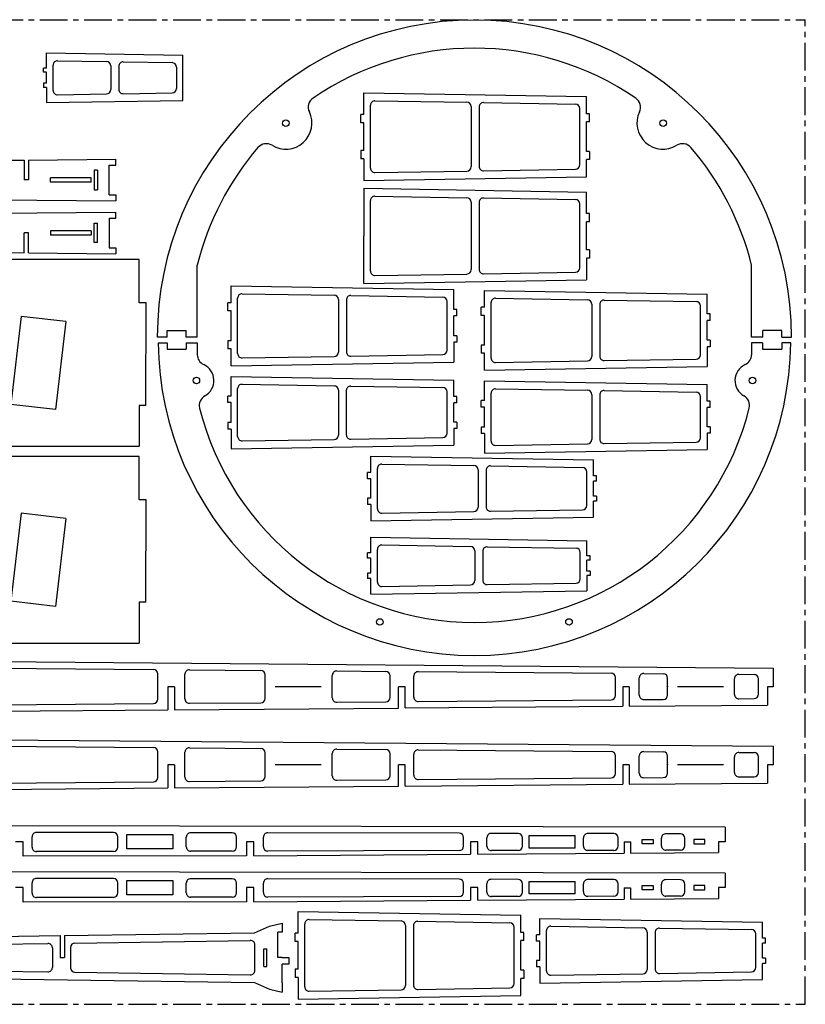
# Model space of a CAD drawing. Header units: millimetres. Extents: x 0 to 1000, y 0 to 450.
# Tile 3 of 3: x 641 to 1000, y 0 to 450. Entities that reach past the tile are written whole.
import ezdxf

# ---------------------------------------------------------------- set-up
doc = ezdxf.new("R2010")
doc.units = ezdxf.units.MM
doc.header["$PDSIZE"] = -1
doc.linetypes.add('CENTERX2', pattern=[20.32, 12.7, -2.54, 2.54, -2.54])

msp = doc.modelspace()

# ---------------------------------------------------------------- linework, layer by layer
at = {"color": 7, "linetype": 'CENTERX2'}
for p, q in [((0, 450), (1000, 450)), ((1000, 0), (1000, 450)), ((798.35, 372.94), (798.33, 351.21)), ((798.35, 329.48), (798.33, 351.21)), ((0, 0), (1000, 0))]:
    msp.add_line(p, q, dxfattribs=at)
at = {"color": 7, "linetype": 'Continuous'}
for p, q in [((653.39, 427.92), (653.39, 434.82)), ((653.39, 434.82), (715.67, 433.79)), ((715.67, 413.12), (715.67, 433.79)), ((651.94, 425.96), (651.94, 427.92)), ((653.39, 427.92), (651.94, 427.92)), ((656.39, 417.68), (656.39, 429.24)), ((658.42, 431.24), (680.76, 430.87)), ((682.73, 428.87), (682.73, 418.05)), ((686.33, 428.74), (686.33, 418.17)), ((688.36, 430.74), (710.71, 430.37)), ((712.67, 428.37), (712.67, 418.54)), ((653.39, 425.96), (651.94, 425.96)), ((653.39, 420.96), (653.39, 425.96)), ((653.39, 420.96), (651.94, 420.96)), ((651.94, 420.96), (651.94, 419)), ((653.39, 419), (651.94, 419)), ((653.39, 419), (653.39, 412.09)), ((658.42, 415.68), (680.76, 416.05)), ((688.36, 416.17), (710.71, 416.54)), ((798.33, 416.54), (900.03, 414.85)), ((798.33, 406.72), (798.33, 416.54)), ((900.03, 407.05), (900.03, 414.85)), ((653.39, 412.09), (715.67, 413.12)), ((801.33, 382.14), (801.33, 410.95)), ((803.37, 412.95), (845.42, 412.26)), ((847.38, 410.26), (847.38, 382.83)), ((850.98, 410.13), (850.98, 382.96)), ((853.02, 412.13), (895.07, 411.43)), ((796.88, 402.88), (796.88, 406.72)), ((798.33, 406.72), (796.88, 406.72)), ((897.03, 383.66), (897.03, 409.43)), ((901.48, 407.05), (900.03, 407.05)), ((901.48, 403.34), (901.48, 407.05)), ((798.33, 402.88), (796.88, 402.88)), ((798.33, 390.21), (798.33, 402.88)), ((901.48, 403.34), (900.03, 403.34)), ((900.03, 389.75), (900.03, 403.34)), ((798.33, 390.21), (796.88, 390.21)), ((796.88, 390.21), (796.88, 386.37)), ((901.48, 389.75), (900.03, 389.75)), ((901.48, 389.75), (901.48, 386.04)), ((536.84, 384.85), (643.16, 385.85)), ((643.16, 385.85), (643.16, 376.74)), ((645.16, 385.87), (685.04, 386.24)), ((645.16, 385.87), (645.16, 376.74)), ((682.02, 369.96), (682.02, 383.51)), ((682.02, 383.51), (685.04, 383.51)), ((685.04, 383.51), (685.04, 386.24)), ((798.33, 386.37), (796.88, 386.37)), ((798.33, 386.37), (798.33, 376.55)), ((900.03, 378.24), (900.03, 386.04)), ((901.48, 386.04), (900.03, 386.04)), ((675.16, 381.18), (675.16, 372.29)), ((676.66, 381.18), (675.16, 381.18)), ((676.66, 381.18), (676.66, 372.29)), ((798.33, 376.55), (900.03, 378.24)), ((803.37, 380.14), (845.42, 380.83)), ((853.02, 380.96), (895.07, 381.66)), ((645.16, 376.74), (643.16, 376.74)), ((673.68, 377.74), (655.16, 377.74)), ((655.16, 375.74), (655.16, 377.74)), ((673.68, 375.74), (655.16, 375.74)), ((673.68, 375.74), (673.68, 377.74)), ((262.08, 371.2), (685.04, 367.23)), ((675.16, 372.29), (676.66, 372.29)), ((682.02, 369.96), (685.04, 369.96)), ((685.04, 369.96), (685.04, 367.23)), ((798.35, 372.94), (798.33, 351.21)), ((798.35, 372.94), (900.03, 371.25)), ((803.38, 369.35), (845.42, 368.65)), ((900.03, 361.38), (900.03, 371.25)), ((801.35, 335.06), (801.35, 367.35)), ((847.39, 366.65), (847.39, 335.76)), ((850.99, 366.53), (850.99, 335.89)), ((853.02, 368.53), (895.07, 367.83)), ((897.03, 336.58), (897.03, 365.83)), ((262.08, 358.09), (685.04, 362.05)), ((685.04, 359.33), (685.04, 362.05)), ((901.48, 361.38), (900.03, 361.38)), ((901.48, 357.54), (901.48, 361.38)), ((675.16, 356.99), (676.66, 356.99)), ((675.16, 348.11), (675.16, 356.99)), ((676.66, 348.11), (676.66, 356.99)), ((682.02, 359.33), (682.02, 345.78)), ((682.02, 359.33), (685.04, 359.33)), ((900.03, 344.87), (900.03, 357.54)), ((901.48, 357.54), (900.03, 357.54)), ((645.16, 352.55), (643.16, 352.55)), ((643.16, 343.44), (643.16, 352.55)), ((645.16, 343.42), (645.16, 352.55)), ((655.16, 353.55), (655.16, 351.55)), ((673.68, 353.55), (655.16, 353.55)), ((673.68, 351.55), (655.16, 351.55)), ((673.68, 353.55), (673.68, 351.55)), ((798.35, 329.48), (798.33, 351.21)), ((676.66, 348.11), (675.16, 348.11)), ((536.84, 344.44), (643.16, 343.44)), ((645.16, 343.42), (685.04, 343.05)), ((682.02, 345.78), (685.04, 345.78)), ((685.04, 345.78), (685.04, 343.05)), ((901.48, 344.87), (900.03, 344.87)), ((901.48, 344.87), (901.48, 341.04)), ((695.68, 340.37), (593.98, 340.37)), ((695.68, 320.57), (695.68, 340.37)), ((722.24, 304.98), (722.24, 337.88)), ((900.03, 341.04), (900.03, 331.16)), ((901.48, 341.04), (900.03, 341.04)), ((975.45, 304.97), (975.45, 337.88)), ((803.38, 333.06), (845.42, 333.76)), ((853.02, 333.89), (895.07, 334.58)), ((798.35, 329.48), (900.03, 331.16)), ((737.68, 328.34), (839.38, 326.66)), ((737.68, 320.59), (737.68, 328.34)), ((742.71, 324.76), (784.76, 324.06)), ((839.38, 317.62), (839.38, 326.66)), ((853.43, 326.29), (955.13, 324.61)), ((853.43, 318.54), (853.43, 326.29)), ((955.13, 315.57), (955.13, 324.61)), ((698.88, 320.57), (695.68, 320.57)), ((698.68, 273.72), (698.88, 320.57)), ((736.23, 316.88), (736.23, 320.59)), ((737.68, 320.59), (736.23, 320.59)), ((740.68, 297.41), (740.68, 322.76)), ((786.73, 322.06), (786.73, 298.11)), ((790.33, 321.94), (790.33, 298.24)), ((792.36, 323.94), (834.41, 323.24)), ((836.38, 298.93), (836.38, 321.24)), ((856.43, 295.36), (856.43, 320.71)), ((858.46, 322.71), (900.51, 322.01)), ((902.48, 320.01), (902.48, 296.06)), ((906.08, 319.89), (906.08, 296.18)), ((908.11, 321.88), (950.16, 321.19)), ((737.68, 316.88), (736.23, 316.88)), ((737.68, 303.29), (737.68, 316.88)), ((840.83, 317.62), (839.38, 317.62)), ((840.83, 314.62), (840.83, 317.62)), ((851.98, 314.83), (851.98, 318.54)), ((853.43, 318.54), (851.98, 318.54)), ((952.13, 296.88), (952.13, 319.19)), ((956.58, 315.57), (955.13, 315.57)), ((956.58, 312.57), (956.58, 315.57)), ((641.78, 314.4), (637.11, 274.17)), ((662.14, 312.04), (641.78, 314.4)), ((662.14, 312.04), (657.48, 271.81)), ((839.38, 305.55), (839.38, 314.62)), ((840.83, 314.62), (839.38, 314.62)), ((853.43, 314.83), (851.98, 314.83)), ((853.43, 301.24), (853.43, 314.83)), ((955.13, 303.5), (955.13, 312.57)), ((956.58, 312.57), (955.13, 312.57)), ((708.44, 307.98), (717.15, 307.98)), ((708.44, 304.98), (708.44, 307.98)), ((717.15, 304.98), (717.15, 307.98)), ((989.25, 307.98), (980.54, 307.98)), ((980.54, 304.98), (980.54, 307.98)), ((989.25, 304.98), (989.25, 307.98)), ((708.44, 304.98), (703.96, 304.98)), ((704.34, 302.37), (708.44, 302.37)), ((708.44, 302.37), (708.44, 299.37)), ((722.24, 304.98), (717.15, 304.98)), ((717.23, 302.37), (722.24, 302.37)), ((717.23, 302.37), (717.23, 299.37)), ((722.24, 302.37), (722.24, 296.89)), ((737.68, 303.29), (736.23, 303.29)), ((736.23, 303.29), (736.23, 299.58)), ((840.83, 305.55), (839.38, 305.55)), ((840.83, 302.55), (839.38, 302.55)), ((839.38, 302.55), (839.38, 293.51)), ((840.83, 305.55), (840.83, 302.55)), ((956.58, 303.5), (955.13, 303.5)), ((956.58, 303.5), (956.58, 300.5)), ((980.54, 304.98), (975.45, 304.97)), ((975.45, 302.37), (975.45, 296.89)), ((980.46, 302.37), (975.45, 302.37)), ((980.46, 302.37), (980.46, 299.37)), ((989.25, 304.98), (993.72, 304.98)), ((993.35, 302.37), (989.25, 302.37)), ((989.25, 302.37), (989.25, 299.37)), ((708.44, 299.37), (717.23, 299.37)), ((737.68, 299.58), (736.23, 299.58)), ((737.68, 291.83), (737.68, 299.58)), ((853.43, 301.24), (851.98, 301.24)), ((851.98, 301.24), (851.98, 297.53)), ((853.43, 297.53), (851.98, 297.53)), ((853.43, 289.78), (853.43, 297.53)), ((956.58, 300.5), (955.13, 300.5)), ((955.13, 300.5), (955.13, 291.46)), ((980.46, 299.37), (989.25, 299.37)), ((737.68, 291.83), (839.38, 293.51)), ((742.71, 295.41), (784.76, 296.11)), ((792.36, 296.24), (834.41, 296.93)), ((858.46, 293.36), (900.51, 294.06)), ((908.11, 294.18), (950.16, 294.88)), ((853.43, 289.78), (955.13, 291.46)), ((737.68, 277.96), (737.68, 286.95)), ((737.68, 286.95), (839.37, 285.27)), ((839.37, 277.75), (839.37, 285.27)), ((853.43, 275.91), (853.43, 284.9)), ((853.43, 284.9), (955.12, 283.22)), ((740.68, 259.49), (740.68, 281.37)), ((742.71, 283.37), (784.76, 282.67)), ((786.72, 280.67), (786.72, 260.19)), ((790.32, 280.55), (790.32, 260.32)), ((792.36, 282.55), (834.4, 281.85)), ((836.37, 261.01), (836.37, 279.85)), ((856.43, 257.44), (856.43, 279.32)), ((858.46, 281.32), (900.51, 280.62)), ((908.11, 280.49), (950.15, 279.8)), ((955.12, 275.69), (955.12, 283.22)), ((736.23, 274.97), (736.23, 277.96)), ((737.68, 277.96), (736.23, 277.96)), ((737.68, 274.97), (736.23, 274.97)), ((737.68, 265.89), (737.68, 274.97)), ((840.82, 277.75), (839.37, 277.75)), ((839.37, 266.03), (839.37, 274.84)), ((840.82, 274.84), (839.37, 274.84)), ((840.82, 274.84), (840.82, 277.75)), ((851.98, 272.92), (851.98, 275.91)), ((853.43, 275.91), (851.98, 275.91)), ((902.47, 278.62), (902.47, 258.14)), ((906.07, 278.49), (906.07, 258.26)), ((952.12, 258.96), (952.12, 277.8)), ((956.57, 275.69), (955.12, 275.69)), ((956.57, 272.78), (956.57, 275.69)), ((657.48, 271.81), (637.11, 274.17)), ((695.68, 273.72), (695.68, 255.04)), ((698.68, 273.72), (695.68, 273.72)), ((853.43, 272.92), (851.98, 272.92)), ((853.43, 263.84), (853.43, 272.92)), ((955.12, 263.97), (955.12, 272.78)), ((956.57, 272.78), (955.12, 272.78)), ((737.68, 265.89), (736.23, 265.89)), ((736.23, 265.89), (736.23, 262.9)), ((840.82, 266.03), (839.37, 266.03)), ((840.82, 266.03), (840.82, 263.11)), ((737.68, 262.9), (736.23, 262.9)), ((737.68, 262.9), (737.68, 253.91)), ((839.37, 263.11), (839.37, 255.59)), ((840.82, 263.11), (839.37, 263.11)), ((853.43, 263.84), (851.98, 263.84)), ((851.98, 263.84), (851.98, 260.85)), ((956.57, 263.97), (955.12, 263.97)), ((955.12, 261.06), (955.12, 253.54)), ((956.57, 261.06), (955.12, 261.06)), ((956.57, 263.97), (956.57, 261.06)), ((742.71, 257.49), (784.76, 258.19)), ((792.36, 258.32), (834.4, 259.01)), ((853.43, 260.85), (851.98, 260.85)), ((853.43, 260.85), (853.43, 251.86)), ((908.11, 256.26), (950.15, 256.96)), ((593.96, 255.04), (695.68, 255.04)), ((737.68, 253.91), (839.37, 255.59)), ((853.43, 251.86), (955.12, 253.54)), ((858.46, 255.44), (900.51, 256.14)), ((695.68, 250.43), (593.98, 250.43)), ((695.68, 230.63), (695.68, 250.43)), ((801.51, 250.49), (903.21, 248.81)), ((801.51, 243.02), (801.51, 250.49)), ((903.21, 241.52), (903.21, 248.81)), ((801.51, 243.02), (800.06, 243.02)), ((800.06, 240.11), (800.06, 243.02)), ((804.51, 226.5), (804.51, 244.91)), ((806.55, 246.91), (848.6, 246.21)), ((850.56, 244.21), (850.56, 227.2)), ((854.16, 244.09), (854.16, 227.33)), ((856.2, 246.09), (898.25, 245.39)), ((900.21, 228.02), (900.21, 243.39)), ((801.51, 240.11), (800.06, 240.11)), ((801.51, 231.3), (801.51, 240.11)), ((904.66, 241.52), (903.21, 241.52)), ((904.66, 239.15), (903.21, 239.15)), ((903.21, 232.27), (903.21, 239.15)), ((904.66, 239.15), (904.66, 241.52)), ((698.88, 230.63), (695.68, 230.63)), ((698.68, 183.78), (698.88, 230.63)), ((800.06, 231.3), (800.06, 228.39)), ((801.51, 231.3), (800.06, 231.3)), ((904.66, 232.27), (903.21, 232.27)), ((903.21, 222.6), (903.21, 229.9)), ((904.66, 229.9), (903.21, 229.9)), ((904.66, 232.27), (904.66, 229.9)), ((801.51, 228.39), (800.06, 228.39)), ((801.51, 228.39), (801.51, 220.92)), ((806.55, 224.5), (848.6, 225.2)), ((856.2, 225.33), (898.25, 226.02)), ((641.78, 224.46), (637.11, 184.23)), ((662.14, 222.1), (641.78, 224.46)), ((662.14, 222.1), (657.48, 181.87)), ((801.51, 220.92), (903.21, 222.6)), ((801.51, 213.51), (900.22, 211.87)), ((801.51, 206.27), (801.51, 213.51)), ((900.22, 204.92), (900.22, 211.87)), ((804.51, 192.99), (804.51, 207.93)), ((806.55, 209.93), (847.1, 209.25)), ((849.06, 207.25), (849.06, 193.66)), ((852.66, 207.13), (852.66, 193.79)), ((854.7, 209.13), (895.25, 208.46)), ((800.06, 203.9), (800.06, 206.27)), ((801.51, 206.27), (800.06, 206.27)), ((801.51, 203.9), (800.06, 203.9)), ((801.51, 197.02), (801.51, 203.9)), ((897.22, 194.46), (897.22, 206.46)), ((901.67, 204.92), (900.22, 204.92)), ((900.22, 197.96), (900.22, 202.96)), ((901.67, 202.96), (900.22, 202.96)), ((901.67, 202.96), (901.67, 204.92)), ((801.51, 197.02), (800.06, 197.02)), ((800.06, 197.02), (800.06, 194.65)), ((801.51, 194.65), (800.06, 194.65)), ((801.51, 187.41), (801.51, 194.65)), ((901.67, 197.96), (900.22, 197.96)), ((900.22, 196), (900.22, 189.04)), ((901.67, 196), (900.22, 196)), ((901.67, 197.96), (901.67, 196)), ((801.51, 187.41), (900.22, 189.04)), ((806.55, 190.99), (847.1, 191.66)), ((854.7, 191.79), (895.25, 192.46)), ((657.48, 181.87), (637.11, 184.23)), ((695.68, 183.78), (695.68, 165.1)), ((698.68, 183.78), (695.68, 183.78)), ((593.96, 165.1), (695.68, 165.1)), ((73.64, 161.2), (985.28, 153.7)), ((613.44, 153.76), (702.24, 153.03)), ((985.28, 153.7), (985.28, 145.09)), ((704.22, 139.43), (704.22, 151.03)), ((716.59, 139.56), (716.59, 150.9)), ((718.61, 152.89), (751.23, 152.63)), ((753.22, 139.83), (753.22, 150.63)), ((783.9, 140.12), (783.9, 150.34)), ((785.92, 152.34), (808.36, 152.16)), ((810.35, 140.3), (810.35, 150.16)), ((821.14, 140.42), (821.14, 150.03)), ((823.16, 152.03), (911.26, 151.31)), ((913.25, 141.15), (913.25, 149.31)), ((924.16, 141.27), (924.16, 149.19)), ((926.18, 151.19), (935.14, 151.11)), ((937.12, 141.35), (937.12, 149.11)), ((967.64, 141.63), (967.64, 148.83)), ((969.66, 150.83), (976.6, 150.77)), ((978.58, 141.69), (978.58, 148.77)), ((708.76, 145.13), (708.76, 134.57)), ((711.78, 145.13), (708.76, 145.13)), ((711.78, 145.13), (711.78, 134.59)), ((778.77, 145.17), (757.77, 145.17)), ((814.18, 135.41), (814.18, 145.11)), ((817.2, 145.11), (814.18, 145.11)), ((817.2, 135.44), (817.2, 145.11)), ((919.6, 145.09), (916.58, 145.09)), ((916.58, 145.09), (916.58, 136.23)), ((919.6, 145.09), (919.6, 136.26)), ((962.63, 145.14), (941.65, 145.14)), ((985.28, 145.09), (982.66, 145.09)), ((982.66, 145.09), (982.66, 136.77)), ((969.66, 139.63), (976.6, 139.69)), ((613.44, 136.7), (702.24, 137.43)), ((711.78, 134.59), (814.18, 135.41)), ((718.61, 137.56), (751.23, 137.83)), ((785.92, 138.12), (808.36, 138.3)), ((817.2, 135.44), (916.58, 136.23)), ((823.16, 138.42), (911.26, 139.15)), ((919.6, 136.26), (982.66, 136.77)), ((926.18, 139.27), (935.14, 139.35)), ((606.36, 133.75), (708.76, 134.57)), ((73.64, 125.51), (985.28, 118.01)), ((613.44, 118.07), (702.24, 117.34)), ((718.61, 117.2), (751.23, 116.93)), ((985.28, 118.01), (985.28, 109.4)), ((704.22, 103.73), (704.22, 115.34)), ((716.59, 103.87), (716.59, 115.2)), ((753.22, 104.14), (753.22, 114.93)), ((783.9, 104.42), (783.9, 114.65)), ((785.92, 116.65), (808.36, 116.46)), ((810.35, 104.61), (810.35, 114.46)), ((821.14, 104.73), (821.14, 114.34)), ((823.16, 116.34), (911.26, 115.61)), ((913.25, 105.45), (913.25, 113.61)), ((924.16, 105.58), (924.16, 113.49)), ((926.18, 115.49), (935.14, 115.42)), ((937.12, 105.65), (937.12, 113.42)), ((967.64, 105.93), (967.64, 113.13)), ((969.66, 115.13), (976.6, 115.08)), ((978.58, 105.99), (978.58, 113.08)), ((708.76, 109.43), (708.76, 98.87)), ((711.78, 109.43), (708.76, 109.43)), ((711.78, 109.43), (711.78, 98.9)), ((778.77, 109.48), (757.77, 109.48)), ((814.18, 99.72), (814.18, 109.41)), ((817.2, 109.41), (814.18, 109.41)), ((817.2, 99.74), (817.2, 109.41)), ((919.6, 109.4), (916.58, 109.4)), ((916.58, 109.4), (916.58, 100.54)), ((919.6, 109.4), (919.6, 100.56)), ((962.63, 109.45), (941.65, 109.45)), ((985.28, 109.4), (982.66, 109.4)), ((982.66, 109.4), (982.66, 101.07)), ((926.18, 103.58), (935.14, 103.65)), ((969.66, 103.93), (976.6, 103.99)), ((613.44, 101), (702.24, 101.73)), ((711.78, 98.9), (814.18, 99.72)), ((718.61, 101.87), (751.23, 102.14)), ((785.92, 102.42), (808.36, 102.61)), ((817.2, 99.74), (916.58, 100.54)), ((823.16, 102.73), (911.26, 103.45)), ((919.6, 100.56), (982.66, 101.07)), ((606.36, 98.05), (708.76, 98.87)), ((963.45, 80.92), (7.65, 82.89)), ((646.73, 71.82), (646.73, 76.57)), ((683.89, 78.5), (648.74, 78.57)), ((690.02, 77.6), (711.02, 77.6)), ((690.02, 71.05), (690.02, 77.6)), ((711.02, 77.6), (711.02, 71.05)), ((738.21, 78.38), (719.21, 78.42)), ((841.92, 78.17), (754.43, 78.35)), ((868.84, 78.11), (856.58, 78.14)), ((873.88, 71.42), (873.88, 77.2)), ((873.88, 77.2), (894.88, 77.2)), ((894.88, 71.42), (894.88, 77.2)), ((912.46, 78.02), (900.69, 78.05)), ((942.98, 77.96), (936.32, 77.98)), ((963.45, 80.92), (963.45, 74.31)), ((642.62, 74.31), (639.26, 74.31)), ((642.62, 67.63), (642.62, 74.31)), ((685.89, 71.89), (685.89, 76.5)), ((717.21, 71.96), (717.21, 76.42)), ((740.21, 72), (740.21, 76.38)), ((748.05, 74.31), (744.66, 74.31)), ((744.66, 74.31), (744.66, 67.88)), ((748.05, 67.9), (748.05, 74.31)), ((752.42, 72.04), (752.42, 76.35)), ((843.91, 72.22), (843.91, 76.17)), ((850.47, 74.31), (847.05, 74.31)), ((847.05, 74.31), (847.05, 68.56)), ((850.47, 68.58), (850.47, 74.31)), ((854.58, 72.25), (854.58, 76.14)), ((870.84, 72.27), (870.84, 76.11)), ((898.69, 72.34), (898.69, 76.05)), ((914.45, 72.36), (914.45, 76.02)), ((917.18, 74.3), (920.2, 74.3)), ((917.18, 74.3), (917.18, 69.02)), ((920.2, 74.3), (920.2, 69.04)), ((925.44, 73.31), (925.44, 75.32)), ((925.44, 75.32), (930.44, 75.32)), ((930.44, 73.31), (925.44, 73.31)), ((930.44, 75.32), (930.44, 74.31)), ((930.44, 74.31), (930.44, 73.31)), ((934.32, 72.41), (934.32, 75.98)), ((944.98, 72.43), (944.98, 75.96)), ((954.03, 75.32), (949.03, 75.32)), ((949.03, 75.32), (949.03, 74.31)), ((949.03, 74.31), (949.03, 73.31)), ((949.03, 73.31), (954.03, 73.31)), ((954.03, 73.31), (954.03, 75.32)), ((963.45, 74.31), (960.41, 74.31)), ((960.41, 74.31), (960.41, 69.31)), ((744.66, 67.88), (642.62, 67.63)), ((683.89, 69.89), (648.74, 69.82)), ((711.02, 71.05), (690.02, 71.05)), ((738.21, 70), (719.21, 69.96)), ((748.05, 67.9), (847.05, 68.56)), ((841.92, 70.22), (754.43, 70.04)), ((850.47, 68.58), (917.18, 69.02)), ((868.84, 70.27), (856.58, 70.25)), ((894.88, 71.42), (873.88, 71.42)), ((912.46, 70.36), (900.69, 70.34)), ((920.2, 69.04), (960.41, 69.31)), ((942.98, 70.43), (936.32, 70.41)), ((963.45, 59.92), (7.65, 61.89)), ((963.45, 59.92), (963.45, 53.31)), ((646.73, 50.82), (646.73, 55.57)), ((683.89, 57.5), (648.74, 57.57)), ((685.89, 50.89), (685.89, 55.5)), ((690.02, 56.6), (711.02, 56.6)), ((690.02, 50.05), (690.02, 56.6)), ((711.02, 56.6), (711.02, 50.05)), ((717.21, 50.96), (717.21, 55.42)), ((738.21, 57.38), (719.21, 57.42)), ((740.21, 51), (740.21, 55.38)), ((752.42, 51.04), (752.42, 55.35)), ((841.92, 57.17), (754.43, 57.35)), ((843.91, 51.22), (843.91, 55.17)), ((854.58, 51.25), (854.58, 55.14)), ((868.84, 57.11), (856.58, 57.14)), ((870.84, 51.27), (870.84, 55.11)), ((873.88, 50.42), (873.88, 56.2)), ((873.88, 56.2), (894.88, 56.2)), ((894.88, 50.42), (894.88, 56.2)), ((898.69, 51.34), (898.69, 55.05)), ((912.46, 57.02), (900.69, 57.05)), ((914.45, 51.36), (914.45, 55.02)), ((925.44, 52.31), (925.44, 54.32)), ((925.44, 54.32), (930.44, 54.32)), ((930.44, 54.32), (930.44, 53.31)), ((934.32, 51.41), (934.32, 54.98)), ((942.98, 56.96), (936.32, 56.98)), ((944.98, 51.43), (944.98, 54.96)), ((954.03, 54.32), (949.03, 54.32)), ((949.03, 54.32), (949.03, 53.31)), ((954.03, 52.31), (954.03, 54.32)), ((642.62, 53.31), (639.26, 53.31)), ((642.62, 46.63), (642.62, 53.31)), ((711.02, 50.05), (690.02, 50.05)), ((748.05, 53.31), (744.66, 53.31)), ((744.66, 53.31), (744.66, 46.88)), ((748.05, 46.9), (748.05, 53.31)), ((850.47, 53.31), (847.05, 53.31)), ((847.05, 53.31), (847.05, 47.56)), ((850.47, 47.58), (850.47, 53.31)), ((894.88, 50.42), (873.88, 50.42)), ((917.18, 53.3), (920.2, 53.3)), ((917.18, 53.3), (917.18, 48.02)), ((920.2, 53.3), (920.2, 48.04)), ((930.44, 52.31), (925.44, 52.31)), ((930.44, 53.31), (930.44, 52.31)), ((949.03, 53.31), (949.03, 52.31)), ((949.03, 52.31), (954.03, 52.31)), ((963.45, 53.31), (960.41, 53.31)), ((960.41, 53.31), (960.41, 48.31)), ((744.66, 46.88), (642.62, 46.63)), ((683.89, 48.89), (648.74, 48.82)), ((738.21, 49), (719.21, 48.96)), ((748.05, 46.9), (847.05, 47.56)), ((841.92, 49.22), (754.43, 49.04)), ((850.47, 47.58), (917.18, 48.02)), ((868.84, 49.27), (856.58, 49.25)), ((912.46, 49.36), (900.69, 49.34)), ((920.2, 48.04), (960.41, 48.31)), ((942.98, 49.43), (936.32, 49.41)), ((768.33, 42.36), (870.03, 40.67)), ((768.33, 32.54), (768.33, 42.36)), ((870.03, 32.87), (870.03, 40.67)), ((761.05, 37.07), (761.06, 32.9)), ((771.33, 7.96), (771.33, 36.78)), ((773.36, 38.78), (815.41, 38.08)), ((817.38, 36.08), (817.38, 8.65)), ((823.01, 37.95), (865.06, 37.26)), ((878.71, 39.27), (980.41, 37.59)), ((878.71, 31.8), (878.71, 39.27)), ((980.41, 30.29), (980.41, 37.59)), ((661.54, 31.44), (748.44, 32.74)), ((761.06, 32.9), (759.05, 32.9)), ((759.05, 21.34), (759.05, 32.9)), ((766.88, 28.7), (766.88, 32.54)), ((768.33, 32.54), (766.88, 32.54)), ((820.98, 35.95), (820.98, 8.78)), ((867.03, 9.48), (867.03, 35.26)), ((871.48, 32.87), (870.03, 32.87)), ((871.48, 29.16), (871.48, 32.87)), ((878.71, 31.8), (877.26, 31.8)), ((877.26, 28.89), (877.26, 31.8)), ((881.71, 15.28), (881.71, 33.69)), ((883.74, 35.69), (925.79, 34.99)), ((927.76, 32.99), (927.76, 15.98)), ((931.36, 32.86), (931.36, 16.1)), ((933.39, 34.86), (975.44, 34.17)), ((977.41, 16.8), (977.41, 32.17)), ((565.04, 29.99), (659.54, 31.41)), ((576.75, 26.66), (654, 27.82)), ((659.54, 31.41), (659.54, 21.34)), ((661.54, 31.44), (661.54, 21.34)), ((666.34, 28.01), (746.46, 29.21)), ((748.49, 15.47), (748.49, 27.21)), ((768.33, 28.7), (766.88, 28.7)), ((768.33, 16.03), (768.33, 28.7)), ((871.48, 29.16), (870.03, 29.16)), ((870.03, 15.57), (870.03, 29.16)), ((878.71, 28.89), (877.26, 28.89)), ((878.71, 20.08), (878.71, 28.89)), ((981.86, 30.29), (980.41, 30.29)), ((981.86, 27.92), (980.41, 27.92)), ((980.41, 21.04), (980.41, 27.92)), ((981.86, 27.92), (981.86, 30.29)), ((656.03, 25.82), (656.03, 16.85)), ((664.37, 26.01), (664.37, 16.67)), ((752.56, 25.38), (754.06, 25.38)), ((752.56, 17.29), (752.56, 25.38)), ((754.06, 17.29), (754.06, 25.38)), ((659.54, 21.34), (661.54, 21.34)), ((761.05, 21.34), (759.05, 21.34)), ((761.05, 21.34), (764.05, 21.34)), ((764.01, 18.34), (761.05, 18.34)), ((761.05, 9.75), (761.05, 18.34)), ((764.05, 21.34), (764.01, 18.34)), ((877.26, 20.08), (877.26, 17.17)), ((878.71, 20.08), (877.26, 20.08)), ((981.86, 21.04), (980.41, 21.04)), ((980.41, 11.38), (980.41, 18.67)), ((981.86, 18.67), (980.41, 18.67)), ((981.86, 21.04), (981.86, 18.67)), ((576.75, 16.01), (654, 14.85)), ((666.34, 14.67), (746.46, 13.47)), ((752.56, 17.29), (754.06, 17.29)), ((768.33, 16.03), (766.88, 16.03)), ((766.88, 16.03), (766.88, 12.2)), ((871.48, 15.57), (870.03, 15.57)), ((871.48, 15.57), (871.48, 11.86)), ((878.71, 17.17), (877.26, 17.17)), ((878.71, 17.17), (878.71, 9.7)), ((883.74, 13.28), (925.79, 13.98)), ((933.39, 14.1), (975.44, 14.8)), ((563.04, 12.72), (748.44, 9.94)), ((761.05, 9.75), (761.05, 5.61)), ((768.33, 12.2), (766.88, 12.2)), ((768.33, 12.2), (768.33, 2.37)), ((870.03, 4.06), (870.03, 11.86)), ((871.48, 11.86), (870.03, 11.86)), ((878.71, 9.7), (980.41, 11.38)), ((773.36, 5.96), (815.41, 6.65)), ((823.01, 6.78), (865.06, 7.48)), ((768.33, 2.37), (870.03, 4.06))]:
    msp.add_line(p, q, dxfattribs=at)
at = {"color": 7, "linetype": 'Continuous', "flags": 128}
for points in [[(748.44, 32.74), (755.3, 35.73), (761.05, 37.07)], [(748.44, 9.94), (755.3, 6.95), (761.05, 5.61)]]:
    msp.add_lwpolyline(points, dxfattribs=at)
at = {"color": 7, "linetype": 'Continuous'}
for centre in [(762.66, 402.75), (935.03, 402.75), (721.82, 285.08), (975.87, 285.08), (805.63, 174.74), (892.05, 174.74)]:
    msp.add_circle(centre, 1.5, dxfattribs=at)
for centre, radius, start, end in [((848.84, 304.97), 144.88, 0.0018, 179.9982), ((848.84, 306.55), 130.42, 55.5775, 124.4225), ((658.39, 429.24), 2, 89.0505, 180), ((680.73, 428.87), 2, 0, 89.0505), ((688.33, 428.74), 2, 89.0505, 180), ((710.67, 428.37), 2, 0, 89.0505), ((710.67, 418.54), 2, 270.9495, 0), ((658.39, 417.68), 2, 180, 270.9495), ((680.73, 418.05), 2, 270.9495, 0), ((688.33, 418.17), 2, 180, 270.9495), ((777.94, 410.01), 5, 124.4225, 205.4111), ((919.74, 410.01), 5, 334.5889, 55.5775), ((803.33, 410.95), 2, 89.0505, 180), ((845.38, 410.26), 2, 0, 89.0505), ((852.98, 410.13), 2, 89.0505, 180), ((895.03, 409.43), 2, 0, 89.0505), ((762.66, 402.75), 11.93, 238.3079, 25.4111), ((935.03, 402.75), 11.93, 154.5889, 301.6921), ((848.84, 306.55), 130.42, 139.2964, 166.1037), ((753.76, 388.34), 5, 58.3079, 139.2964), ((943.92, 388.34), 5, 40.7036, 121.6921), ((848.84, 306.55), 130.42, 13.8963, 40.7036), ((845.38, 382.83), 2, 270.9495, 0), ((852.98, 382.96), 2, 180, 270.9495), ((895.03, 383.66), 2, 270.9495, 0), ((803.33, 382.14), 2, 180, 270.9495), ((803.35, 367.35), 2, 89.0505, 179.9403), ((845.39, 366.65), 2, 0, 89.0505), ((852.99, 366.53), 2, 89.0505, 180), ((895.03, 365.83), 2, 0, 89.0505), ((803.35, 335.06), 2, 180.0597, 270.9495), ((845.39, 335.76), 2, 270.9495, 0), ((852.99, 335.89), 2, 180, 270.9495), ((895.03, 336.58), 2, 270.9495, 0), ((742.68, 322.76), 2, 89.0505, 180), ((784.73, 322.06), 2, 0, 89.0505), ((792.33, 321.94), 2, 89.0505, 180), ((834.38, 321.24), 2, 0, 89.0505), ((858.43, 320.71), 2, 89.0505, 180), ((900.48, 320.01), 2, 0, 89.0505), ((908.08, 319.89), 2, 89.0505, 180), ((950.13, 319.19), 2, 0, 89.0505), ((848.84, 303.95), 144.51, 180.625, 359.375), ((742.68, 297.41), 2, 180, 270.9495), ((784.73, 298.11), 2, 270.9495, 0), ((792.33, 298.24), 2, 180, 270.9495), ((834.38, 298.93), 2, 270.9495, 0), ((727.24, 296.89), 5, 180, 245.3404), ((858.43, 295.36), 2, 180, 270.9495), ((900.48, 296.06), 2, 270.9495, 0), ((908.08, 296.18), 2, 180, 270.9495), ((950.13, 296.88), 2, 270.9495, 0), ((970.45, 296.89), 5, 294.6596, 0), ((721.82, 285.08), 8, 299.1531, 65.3404), ((975.87, 285.08), 8, 114.6596, 240.8469), ((742.68, 281.37), 2, 89.0505, 180), ((784.72, 280.67), 2, 0, 89.0505), ((792.32, 280.55), 2, 89.0505, 180), ((834.37, 279.85), 2, 0, 89.0505), ((858.43, 279.32), 2, 89.0505, 180), ((900.47, 278.62), 2, 0, 89.0505), ((908.07, 278.49), 2, 89.0505, 180), ((950.12, 277.8), 2, 0, 89.0505), ((728.15, 273.73), 5, 119.1531, 194.0573), ((969.54, 273.73), 5, 345.9427, 60.8469), ((848.84, 303.95), 129.42, 194.0573, 345.9427), ((834.37, 261.01), 2, 270.9495, 0), ((742.68, 259.49), 2, 180, 270.9495), ((784.72, 260.19), 2, 270.9495, 0), ((792.32, 260.32), 2, 180, 270.9495), ((858.43, 257.44), 2, 180, 270.9495), ((900.47, 258.14), 2, 270.9495, 0), ((908.07, 258.26), 2, 180, 270.9495), ((950.12, 258.96), 2, 270.9495, 0), ((806.51, 244.91), 2, 89.0505, 180), ((848.56, 244.21), 2, 0, 89.0505), ((856.16, 244.09), 2, 89.0505, 180), ((898.21, 243.39), 2, 0, 89.0505), ((806.51, 226.5), 2, 180, 270.9495), ((848.56, 227.2), 2, 270.9495, 0), ((856.16, 227.33), 2, 180, 270.9495), ((898.21, 228.02), 2, 270.9495, 0), ((806.51, 207.93), 2, 89.0505, 180), ((847.06, 207.25), 2, 0, 89.0505), ((854.66, 207.13), 2, 89.0505, 180), ((895.22, 206.46), 2, 0, 89.0505), ((847.06, 193.66), 2, 270.9495, 0), ((854.66, 193.79), 2, 180, 270.9495), ((895.22, 194.46), 2, 270.9495, 0), ((806.51, 192.99), 2, 180, 270.9495), ((702.22, 151.03), 2, 0, 89.5284), ((718.59, 150.9), 2, 89.5284, 180), ((751.22, 150.63), 2, 360, 89.5284), ((785.9, 150.34), 2, 89.5284, 180), ((808.35, 150.16), 2, 0, 89.5284), ((823.14, 150.03), 2, 89.5284, 180), ((911.25, 149.31), 2, 0, 89.5284), ((926.16, 149.19), 2, 89.5284, 180), ((935.12, 149.11), 2, 0, 89.5284), ((969.64, 148.83), 2, 89.5284, 180), ((976.58, 148.77), 2, 0, 89.5284), ((718.59, 139.56), 2, 180, 270.4716), ((751.22, 139.83), 2, 270.4716, 360), ((785.9, 140.12), 2, 180, 270.4716), ((808.35, 140.3), 2, 270.4716, 0), ((823.14, 140.42), 2, 180, 270.4716), ((911.25, 141.15), 2, 270.4716, 0), ((926.16, 141.27), 2, 180, 270.4716), ((935.12, 141.35), 2, 270.4716, 0), ((969.64, 141.63), 2, 180, 270.4716), ((976.58, 141.69), 2, 270.4716, 0), ((702.22, 139.43), 2, 270.4716, 0), ((702.22, 115.34), 2, 0, 89.5284), ((718.59, 115.2), 2, 89.5284, 180), ((751.22, 114.93), 2, 0, 89.5284), ((785.9, 114.65), 2, 89.5284, 180), ((808.35, 114.46), 2, 0, 89.5284), ((823.14, 114.34), 2, 89.5284, 180), ((911.25, 113.61), 2, 0, 89.5284), ((926.16, 113.49), 2, 89.5284, 180), ((935.12, 113.42), 2, 360, 89.5284), ((969.64, 113.13), 2, 89.5284, 180), ((976.58, 113.08), 2, 360, 89.5284), ((702.22, 103.73), 2, 270.4716, 0), ((718.59, 103.87), 2, 180, 270.4716), ((751.22, 104.14), 2, 270.4716, 0), ((785.9, 104.42), 2, 180, 270.4716), ((808.35, 104.61), 2, 270.4716, 0), ((823.14, 104.73), 2, 180, 270.4716), ((911.25, 105.45), 2, 270.4716, 0), ((926.16, 105.58), 2, 180, 270.4716), ((935.12, 105.65), 2, 270.4716, 0), ((969.64, 105.93), 2, 180, 270.4716), ((976.58, 105.99), 2, 270.4716, 360), ((648.73, 76.57), 2, 89.8817, 180), ((683.89, 76.5), 2, 0, 89.8817), ((719.21, 76.42), 2, 89.8817, 180), ((738.21, 76.38), 2, 0, 89.8817), ((754.42, 76.35), 2, 89.8817, 180), ((841.91, 76.17), 2, 0, 89.8817), ((856.58, 76.14), 2, 89.8817, 180), ((868.84, 76.11), 2, 0, 89.8817), ((900.69, 76.05), 2, 89.8817, 180), ((912.45, 76.02), 2, 0, 89.8817), ((936.32, 75.98), 2, 89.8817, 180), ((942.98, 75.96), 2, 0, 89.8817), ((738.21, 72), 2, 270.1183, 0), ((754.42, 72.04), 2, 180, 270.1183), ((841.91, 72.22), 2, 270.1183, 0), ((856.58, 72.25), 2, 180, 270.1183), ((868.84, 72.27), 2, 270.1183, 0), ((900.69, 72.34), 2, 180, 270.1183), ((912.45, 72.36), 2, 270.1183, 0), ((936.32, 72.41), 2, 180, 270.1183), ((942.98, 72.43), 2, 270.1183, 0), ((648.73, 71.82), 2, 180, 270.1183), ((683.89, 71.89), 2, 270.1183, 0), ((719.21, 71.96), 2, 180, 270.1183), ((648.73, 55.57), 2, 89.8817, 180), ((683.89, 55.5), 2, 0, 89.8817), ((719.21, 55.42), 2, 89.8817, 180), ((738.21, 55.38), 2, 0, 89.8817), ((754.42, 55.35), 2, 89.8817, 180), ((841.91, 55.17), 2, 0, 89.8817), ((856.58, 55.14), 2, 89.8817, 180), ((868.84, 55.11), 2, 0, 89.8817), ((900.69, 55.05), 2, 89.8817, 180), ((912.45, 55.02), 2, 0, 89.8817), ((936.32, 54.98), 2, 89.8817, 180), ((942.98, 54.96), 2, 0, 89.8817), ((648.73, 50.82), 2, 180, 270.1183), ((683.89, 50.89), 2, 270.1183, 0), ((719.21, 50.96), 2, 180, 270.1183), ((738.21, 51), 2, 270.1183, 0), ((754.42, 51.04), 2, 180, 270.1183), ((841.91, 51.22), 2, 270.1183, 0), ((856.58, 51.25), 2, 180, 270.1183), ((868.84, 51.27), 2, 270.1183, 0), ((900.69, 51.34), 2, 180, 270.1183), ((912.45, 51.36), 2, 270.1183, 0), ((936.32, 51.41), 2, 180, 270.1183), ((942.98, 51.43), 2, 270.1183, 0), ((773.33, 36.78), 2, 89.0505, 180), ((815.38, 36.08), 2, 0, 89.0505), ((822.98, 35.95), 2, 89.0505, 180), ((865.03, 35.26), 2, 0, 89.0505), ((883.71, 33.69), 2, 89.0505, 180), ((925.76, 32.99), 2, 0, 89.0505), ((933.36, 32.86), 2, 89.0505, 180), ((975.41, 32.17), 2, 0, 89.0505), ((654.03, 25.82), 2, 360, 90.8597), ((666.37, 26.01), 2, 90.8597, 180), ((746.49, 27.21), 2, 0, 90.8597), ((654.03, 16.85), 2, 269.1403, 360), ((666.37, 16.67), 2, 180, 269.1403), ((746.49, 15.47), 2, 269.1403, 0), ((883.71, 15.28), 2, 180, 270.9495), ((925.76, 15.98), 2, 270.9495, 0), ((933.36, 16.1), 2, 180, 270.9495), ((975.41, 16.8), 2, 270.9495, 0), ((865.03, 9.48), 2, 270.9495, 0), ((773.33, 7.96), 2, 180, 270.9495), ((815.38, 8.65), 2, 270.9495, 0), ((822.98, 8.78), 2, 180, 270.9495)]:
    msp.add_arc(centre, radius, start, end, dxfattribs=at)
for p in [(937.12, 145.23), (937.12, 109.53)]:
    msp.add_point(p, dxfattribs=at)

doc.saveas('drawing.dxf')
